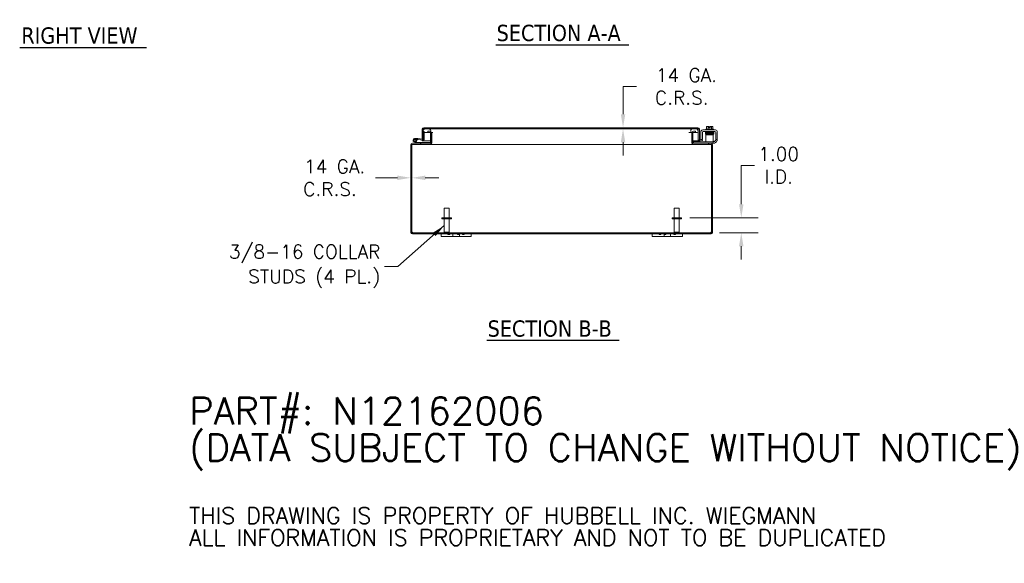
# Model space of a CAD drawing. Header units: inches. Extents: x 4 to 147, y 2 to 94.
# Tile 7 of 9: x 73 to 138, y 2 to 38. Entities that reach past the tile are written whole.
import ezdxf

# ---------------------------------------------------------------- set-up
doc = ezdxf.new("R2010")
doc.units = ezdxf.units.IN
doc.header["$LTSCALE"] = 9
doc.header["$MEASUREMENT"] = 0
for name, color, linetype, lineweight in [('Dimension (ANSI)', 7, 'Continuous', 5), ('Hatch (ANSI)', 7, 'Continuous', 5), ('Symbol (ANSI)', 7, 'Continuous', 5), ('Visible (ANSI)', 7, 'Continuous', 5)]:
    doc.layers.add(name, color=color, linetype=linetype, lineweight=lineweight)
doc.styles.add('Note Text (ANSI)', font='RomanS.shx')
doc.styles.add('ROMANS', font='romans.shx')
doc.styles.add('Text Style168', font='tahoma.ttf')
doc.dimstyles.new('Default (ANSI)', dxfattribs={"dimscale": 9, "dimtxt": 0.1, "dimasz": 0.098425, "dimexe": 0.125, "dimexo": 0.0625, "dimgap": 0.031496, "dimtad": 0, "dimtih": 1, "dimtoh": 1, "dimrnd": 1e-08, "dimzin": 0, "dimdsep": 46, "dimtxsty": 'ROMANS', "dimcen": 0.09, "dimdle": 0.393701, "dimclrd": 256, "dimclre": 256, "dimclrt": 256, "dimadec": 0, "dimazin": 0, "dimtfac": 1, "dimtofl": 0, "dimtmove": 0, "dimatfit": 3, "dimfxl": 1, "dimtolj": 1, "dimtzin": 0, "dimlwd": -1, "dimlwe": -1, "dimarcsym": 0})
doc.dimstyles.new('Default (ANSI)$7', dxfattribs={"dimscale": 9, "dimtxt": 0.1, "dimasz": 0.098425, "dimexe": 0.125, "dimexo": 0.0625, "dimgap": 0.031496, "dimtad": 0, "dimtih": 1, "dimtoh": 1, "dimrnd": 1e-08, "dimzin": 0, "dimdsep": 46, "dimtxsty": 'ROMANS', "dimcen": 0.09, "dimdle": 0.393701, "dimclrd": 256, "dimclre": 256, "dimclrt": 256, "dimadec": 0, "dimazin": 0, "dimtfac": 1, "dimtofl": 0, "dimtmove": 0, "dimatfit": 3, "dimfxl": 1, "dimtolj": 1, "dimtzin": 0, "dimlwd": -1, "dimlwe": -1, "dimarcsym": 0})

# ---------------------------------------------------------------- blocks, each defined once
blk = doc.blocks.new('*D11')
at = {"layer": 'Defpoints', "color": 0, "transparency": 16777216}
for p in [(116.625, 24.445), (118.582, 23.445), (120.587, 23.445)]:
    blk.add_point(p, dxfattribs=at)
at = {"layer": 'Dimension (ANSI)', "transparency": 16777216}
for p, q in [((120.587, 25.331), (120.587, 27.909)), ((120.587, 27.909), (121.472, 27.909)), ((117.187, 24.445), (121.712, 24.445)), ((119.145, 23.445), (121.712, 23.445)), ((120.587, 22.559), (120.587, 21.673))]:
    blk.add_line(p, q, dxfattribs=at)
for points in [[(120.439, 25.331), (120.734, 25.331), (120.587, 24.445)], [(120.439, 22.559), (120.734, 22.559), (120.587, 23.445)]]:
    blk.add_solid(points, dxfattribs=at)
at = {"layer": 'Dimension (ANSI)', "transparency": 16777216, "insert": (123.063, 27.909), "char_height": 0.9, "attachment_point": 5, "style": 'ROMANS'}
blk.add_mtext('\\A1;1.00{\\PI.D.}', dxfattribs=at)
blk = doc.blocks.new('*D26')
at = {"layer": 'Defpoints', "color": 0, "transparency": 16777216}
for p in [(98.687, 27.086), (98.761, 27.086), (98.761, 27.086)]:
    blk.add_point(p, dxfattribs=at)
at = {"layer": 'Dimension (ANSI)', "transparency": 16777216}
for p, q in [((97.801, 27.086), (96.336, 27.086)), ((99.647, 27.086), (100.533, 27.086))]:
    blk.add_line(p, q, dxfattribs=at)
for points in [[(97.801, 27.233), (97.801, 26.938), (98.687, 27.086)], [(99.647, 27.233), (99.647, 26.938), (98.761, 27.086)]]:
    blk.add_solid(points, dxfattribs=at)
at = {"layer": 'Dimension (ANSI)', "transparency": 16777216, "insert": (93.331, 27.086), "char_height": 0.9, "attachment_point": 5, "style": 'ROMANS'}
blk.add_mtext('\\A1; 14 GA.\\PC.R.S.', dxfattribs=at)
blk = doc.blocks.new('*D27')
at = {"layer": 'Defpoints', "color": 0, "transparency": 16777216}
for p in [(111.684, 30.405), (111.684, 30.331), (112.752, 30.331)]:
    blk.add_point(p, dxfattribs=at)
at = {"layer": 'Dimension (ANSI)', "transparency": 16777216}
for p, q in [((113.638, 33.134), (112.752, 33.134)), ((112.752, 33.134), (112.752, 32.176)), ((112.752, 31.291), (112.752, 32.176)), ((112.246, 30.405), (113.877, 30.405)), ((112.246, 30.331), (113.877, 30.331)), ((112.752, 29.445), (112.752, 28.559))]:
    blk.add_line(p, q, dxfattribs=at)
for points in [[(112.605, 31.291), (112.9, 31.291), (112.752, 30.405)], [(112.605, 29.445), (112.9, 29.445), (112.752, 30.331)]]:
    blk.add_solid(points, dxfattribs=at)
at = {"layer": 'Dimension (ANSI)', "transparency": 16777216, "insert": (116.643, 33.134), "char_height": 0.9, "attachment_point": 5, "style": 'ROMANS'}
blk.add_mtext('\\A1; 14 GA.\\PC.R.S.', dxfattribs=at)

msp = doc.modelspace()

# ---------------------------------------------------------------- hatches: boundary and pattern name
at = {"layer": 'Hatch (ANSI)'}
h = msp.add_hatch(dxfattribs=at)
h.set_pattern_fill('ANSI31', color=256, scale=9, style=0)
edge = h.paths.add_edge_path()
edge.add_ellipse((98.793, 23.476), major_axis=(0, -0.0312), ratio=1, start_angle=270, end_angle=360)
edge.add_line((98.793, 23.445), (118.582, 23.445))
edge.add_ellipse((118.582, 23.476), major_axis=(0.0312, 0), ratio=1, start_angle=270, end_angle=360)
edge.add_line((118.613, 23.476), (118.613, 29.266))
edge.add_ellipse((118.582, 29.266), major_axis=(0, 0.0313), ratio=1, start_angle=270, end_angle=360)
edge.add_line((118.582, 29.297), (117.418, 29.297))
edge.add_ellipse((117.418, 29.402), major_axis=(-0.105, 0), ratio=1, start_angle=0, end_angle=90, ccw=False)
edge.add_line((117.312, 29.402), (117.312, 30.067))
edge.add_ellipse((117.418, 30.067), major_axis=(-0.103, 0.023), ratio=1, start_angle=0, end_angle=12.59181, ccw=False)
edge.add_ellipse((117.418, 30.067), major_axis=(0, 0.105), ratio=1, start_angle=0, end_angle=77.40819, ccw=False)
edge.add_line((117.418, 30.172), (117.562, 30.172))
edge.add_line((117.562, 30.172), (117.562, 30.098))
edge.add_line((117.562, 30.098), (117.418, 30.098))
edge.add_ellipse((117.418, 30.067), major_axis=(-0.028, 0.0139), ratio=1, start_angle=296.32471, end_angle=360)
edge.add_ellipse((117.418, 30.067), major_axis=(-0.0313, 0), ratio=1, start_angle=333.67529, end_angle=360)
edge.add_line((117.386, 30.067), (117.386, 29.402))
edge.add_ellipse((117.418, 29.402), major_axis=(0, -0.0313), ratio=1, start_angle=270, end_angle=360)
edge.add_line((117.418, 29.371), (118.582, 29.371))
edge.add_ellipse((118.582, 29.266), major_axis=(0.105, 0), ratio=1, start_angle=0, end_angle=90, ccw=False)
edge.add_line((118.687, 29.266), (118.687, 23.476))
edge.add_ellipse((118.582, 23.476), major_axis=(0, -0.105), ratio=1, start_angle=0, end_angle=90, ccw=False)
edge.add_line((118.582, 23.371), (98.793, 23.371))
edge.add_ellipse((98.793, 23.476), major_axis=(-0.105, 0), ratio=1, start_angle=0, end_angle=90, ccw=False)
edge.add_line((98.687, 23.476), (98.687, 29.266))
edge.add_ellipse((98.793, 29.266), major_axis=(0, 0.105), ratio=1, start_angle=0, end_angle=90, ccw=False)
edge.add_line((98.793, 29.371), (99.085, 29.371))
edge.add_line((99.085, 29.371), (99.957, 29.371))
edge.add_ellipse((99.957, 29.402), major_axis=(0.0312, 0), ratio=1, start_angle=270, end_angle=360)
edge.add_line((99.988, 29.402), (99.988, 30.067))
edge.add_ellipse((99.957, 30.067), major_axis=(0, 0.0312), ratio=1, start_angle=270, end_angle=360)
edge.add_line((99.957, 30.098), (99.948, 30.098))
edge.add_line((99.948, 30.098), (99.812, 30.098))
edge.add_line((99.812, 30.098), (99.812, 30.172))
edge.add_line((99.812, 30.172), (99.957, 30.172))
edge.add_ellipse((99.957, 30.067), major_axis=(0.0447, 0.0953), ratio=1, start_angle=0, end_angle=25.14714, ccw=False)
edge.add_ellipse((99.957, 30.067), major_axis=(0.105, 0), ratio=1, start_angle=0, end_angle=64.85286, ccw=False)
edge.add_line((100.062, 30.067), (100.062, 29.402))
edge.add_ellipse((99.957, 29.402), major_axis=(0, -0.105), ratio=1, start_angle=0, end_angle=90, ccw=False)
edge.add_line((99.957, 29.297), (98.793, 29.297))
edge.add_ellipse((98.793, 29.266), major_axis=(-0.0313, 0), ratio=1, start_angle=270, end_angle=360)
edge.add_line((98.761, 29.266), (98.761, 23.476))
h = msp.add_hatch(dxfattribs=at)
h.set_pattern_fill('ANSI31', color=256, scale=9, angle=-15, style=0)
edge = h.paths.add_edge_path()
edge.add_ellipse((99.51, 29.648), major_axis=(-0.0054, -0.0623), ratio=1, start_angle=0, end_angle=95)
edge.add_line((99.572, 29.648), (99.572, 30.097))
edge.add_line((99.572, 30.097), (99.572, 30.145))
edge.add_line((99.572, 30.145), (99.523, 30.149))
edge.add_line((99.523, 30.149), (99.51, 30.15))
edge.add_line((99.51, 30.15), (99.51, 29.681))
edge.add_ellipse((99.48, 29.681), major_axis=(0.03, 0), ratio=1, start_angle=298.89542, end_angle=360, ccw=False)
edge.add_ellipse((99.48, 29.681), major_axis=(0.0145, -0.0263), ratio=1, start_angle=326.10458, end_angle=360, ccw=False)
edge.add_line((99.477, 29.651), (99.147, 29.68))
edge.add_line((99.147, 29.68), (99.142, 29.618))
edge.add_line((99.142, 29.618), (99.504, 29.586))
h = msp.add_hatch(dxfattribs=at)
h.set_pattern_fill('ANSI31', color=256, scale=9, angle=15, style=0)
edge = h.paths.add_edge_path()
edge.add_ellipse((99.541, 30.299), major_axis=(0, 0.105), ratio=1, start_angle=0, end_angle=90)
edge.add_line((99.436, 30.299), (99.436, 29.655))
edge.add_line((99.436, 29.655), (99.494, 29.655))
edge.add_line((99.494, 29.655), (99.51, 29.655))
edge.add_line((99.51, 29.655), (99.51, 29.681))
edge.add_line((99.51, 29.681), (99.51, 30.15))
edge.add_line((99.51, 30.15), (99.51, 30.299))
edge.add_ellipse((99.541, 30.299), major_axis=(-0.0312, 0), ratio=1, start_angle=270, end_angle=360, ccw=False)
edge.add_line((99.541, 30.331), (99.635, 30.331))
edge.add_line((99.635, 30.331), (99.885, 30.331))
edge.add_line((99.885, 30.331), (117.362, 30.331))
edge.add_line((117.362, 30.331), (117.612, 30.331))
edge.add_line((117.612, 30.331), (117.705, 30.331))
edge.add_ellipse((117.705, 30.299), major_axis=(0, 0.0313), ratio=1, start_angle=270, end_angle=360, ccw=False)
edge.add_line((117.737, 30.299), (117.737, 29.635))
edge.add_ellipse((117.842, 29.635), major_axis=(-0.105, 0), ratio=1, start_angle=0, end_angle=100)
edge.add_line((117.86, 29.531), (118.009, 29.558))
edge.add_line((118.009, 29.558), (117.997, 29.63))
edge.add_line((117.997, 29.63), (117.847, 29.604))
edge.add_ellipse((117.842, 29.635), major_axis=(0.0054, -0.0308), ratio=1, start_angle=260, end_angle=360, ccw=False)
edge.add_line((117.811, 29.635), (117.811, 30.299))
edge.add_ellipse((117.705, 30.299), major_axis=(0.105, 0), ratio=1, start_angle=0, end_angle=90)
edge.add_line((117.705, 30.405), (99.541, 30.405))
h = msp.add_hatch(dxfattribs=at)
h.set_pattern_fill('ANSI31', color=256, scale=9, angle=90, style=0)
edge = h.paths.add_edge_path()
edge.add_line((117.612, 30.331), (117.362, 30.331))
edge.add_ellipse((117.362, 30.206), major_axis=(0, 0.125), ratio=1, start_angle=0, end_angle=158.01859)
edge.add_ellipse((117.362, 30.206), major_axis=(-0.047, -0.116), ratio=1, start_angle=0, end_angle=21.98141)
edge.add_line((117.362, 30.081), (117.39, 30.081))
edge.add_line((117.39, 30.081), (117.612, 30.081))
edge.add_ellipse((117.612, 30.206), major_axis=(0, -0.125), ratio=1, start_angle=0, end_angle=180)
edge = h.paths.add_edge_path()
edge.add_line((99.885, 30.331), (99.635, 30.331))
edge.add_ellipse((99.635, 30.206), major_axis=(0, 0.125), ratio=1, start_angle=0, end_angle=117.00398)
edge.add_ellipse((99.635, 30.206), major_axis=(-0.111, -0.057), ratio=1, start_angle=0, end_angle=32.99602)
edge.add_ellipse((99.635, 30.206), major_axis=(-0.063, -0.108), ratio=1, start_angle=0, end_angle=30)
edge.add_line((99.635, 30.081), (99.885, 30.081))
edge.add_ellipse((99.885, 30.206), major_axis=(0, -0.125), ratio=1, start_angle=0, end_angle=30.58622)
edge.add_ellipse((99.885, 30.206), major_axis=(0.064, -0.108), ratio=1, start_angle=0, end_angle=39.00781)
edge.add_ellipse((99.885, 30.206), major_axis=(0.117, -0.044), ratio=1, start_angle=0, end_angle=110.40597)
h = msp.add_hatch(dxfattribs=at)
h.set_pattern_fill('ANSI31', color=256, scale=9, angle=75, style=0)
edge = h.paths.add_edge_path()
edge.add_ellipse((99.085, 29.386), major_axis=(-0.0066, -0.0135), ratio=1, start_angle=0, end_angle=26.11525)
edge.add_line((99.085, 29.371), (99.957, 29.371))
edge.add_line((99.957, 29.371), (99.957, 29.434))
edge.add_line((99.957, 29.434), (99.099, 29.434))
edge.add_ellipse((99.099, 29.449), major_axis=(0, -0.015), ratio=1, start_angle=333.88475, end_angle=360, ccw=False)
edge.add_line((99.092, 29.435), (99.027, 29.467))
edge.add_ellipse((98.957, 29.571), major_axis=(0.07, -0.104), ratio=1, start_angle=0, end_angle=0.00217)
edge.add_line((99.027, 29.467), (98.93, 29.515))
edge.add_ellipse((98.957, 29.571), major_axis=(-0.0275, -0.0561), ratio=1, start_angle=50.9059, end_angle=360, ccw=False)
edge.add_line((98.983, 29.514), (99.046, 29.483))
edge.add_ellipse((98.957, 29.571), major_axis=(0.0892, -0.0876), ratio=1, start_angle=0, end_angle=288.38187)
edge.add_line((98.902, 29.459), (99.078, 29.373))
h = msp.add_hatch(dxfattribs=at)
h.set_pattern_fill('ANSI31', color=256, scale=9, angle=105, style=0)
edge = h.paths.add_edge_path()
edge.add_ellipse((98.957, 29.571), major_axis=(0.0104, 0.0591), ratio=1, start_angle=0, end_angle=360)

# ---------------------------------------------------------------- linework, layer by layer
at = {"layer": 'Symbol (ANSI)', "lineweight": 30}
for p, q in [((104.319, 35.9), (113.134, 35.9)), ((72.764, 35.727), (81.178, 35.727)), ((103.719, 16.324), (112.489, 16.324))]:
    msp.add_line(p, q, dxfattribs=at)
at = {"layer": 'Visible (ANSI)'}
for p, q in [((99.436, 30.299), (99.436, 29.655)), ((99.51, 29.655), (99.51, 30.299)), ((99.572, 30.145), (99.51, 30.15)), ((99.51, 30.15), (99.51, 29.681)), ((99.521, 30.257), (99.521, 30.299)), ((99.521, 30.149), (99.521, 30.154)), ((117.705, 30.405), (99.541, 30.405)), ((99.541, 30.331), (117.705, 30.331)), ((99.572, 29.648), (99.572, 30.145)), ((99.885, 30.331), (99.635, 30.331)), ((99.635, 30.081), (99.885, 30.081)), ((99.957, 30.172), (99.812, 30.172)), ((99.812, 30.172), (99.812, 30.098)), ((99.812, 30.098), (99.957, 30.098)), ((99.885, 30.081), (99.985, 30.081)), ((99.988, 30.067), (99.988, 29.402)), ((100.061, 30.081), (100.142, 30.081)), ((100.062, 29.402), (100.062, 30.067)), ((100.073, 29.402), (100.073, 30.067)), ((117.104, 30.081), (117.313, 30.081)), ((117.301, 30.067), (117.301, 29.402)), ((117.312, 30.067), (117.312, 29.402)), ((117.612, 30.331), (117.362, 30.331)), ((117.362, 30.081), (117.612, 30.081)), ((117.386, 29.402), (117.386, 30.067)), ((117.562, 30.172), (117.418, 30.172)), ((117.418, 30.098), (117.562, 30.098)), ((117.562, 30.098), (117.562, 30.172)), ((117.726, 30.299), (117.726, 30.257)), ((117.726, 30.154), (117.726, 29.53)), ((117.737, 30.299), (117.737, 29.635)), ((117.811, 29.635), (117.811, 30.299)), ((117.904, 29.66), (117.904, 30.13)), ((118.008, 29.66), (118.008, 30.089)), ((118.029, 30.255), (118.873, 30.255)), ((118.071, 30.151), (118.832, 30.151)), ((118.236, 30.305), (118.756, 30.305)), ((118.236, 30.305), (118.236, 30.255)), ((118.246, 30.151), (118.246, 30.121)), ((118.334, 30.121), (118.246, 30.121)), ((118.28, 30.305), (118.28, 30.472)), ((118.334, 30.495), (118.309, 30.495)), ((118.459, 30.495), (118.334, 30.495)), ((118.371, 30.093), (118.371, 30.093)), ((118.371, 30.064), (118.371, 30.063)), ((118.371, 30.034), (118.371, 30.032)), ((118.388, 30.305), (118.388, 30.472)), ((118.459, 30.495), (118.459, 30.493)), ((118.459, 30.394), (118.459, 30.493)), ((118.534, 30.394), (118.459, 30.394)), ((118.534, 30.493), (118.534, 30.495)), ((118.658, 30.495), (118.534, 30.495)), ((118.534, 30.493), (118.534, 30.394)), ((118.604, 30.305), (118.604, 30.472)), ((118.621, 30.098), (118.621, 30.098)), ((118.621, 30.069), (118.621, 30.068)), ((118.621, 30.039), (118.621, 30.037)), ((118.684, 30.495), (118.658, 30.495)), ((118.713, 30.305), (118.713, 30.472)), ((118.746, 30.151), (118.746, 30.13)), ((118.756, 30.305), (118.756, 30.255)), ((118.894, 30.089), (118.894, 29.66)), ((118.998, 30.13), (118.998, 29.66)), ((99.957, 29.371), (98.793, 29.371)), ((98.902, 29.459), (99.078, 29.373)), ((99.027, 29.467), (98.93, 29.515)), ((98.968, 29.696), (99.147, 29.68)), ((98.983, 29.514), (99.046, 29.483)), ((99.092, 29.435), (99.027, 29.467)), ((99.142, 29.618), (99.07, 29.624)), ((99.085, 29.371), (99.957, 29.371)), ((99.957, 29.434), (99.099, 29.434)), ((99.147, 29.68), (99.142, 29.618)), ((99.142, 29.618), (99.504, 29.586)), ((99.477, 29.651), (99.147, 29.68)), ((99.436, 29.655), (99.51, 29.655)), ((99.436, 29.53), (99.436, 29.592)), ((99.51, 29.53), (99.436, 29.53)), ((99.51, 29.586), (99.51, 29.53)), ((99.521, 29.53), (99.521, 29.587)), ((99.521, 29.53), (99.988, 29.53)), ((99.957, 29.371), (99.957, 29.434)), ((100.062, 29.53), (100.073, 29.53)), ((117.301, 29.53), (117.312, 29.53)), ((117.386, 29.53), (117.726, 29.53)), ((117.418, 29.475), (117.448, 29.475)), ((117.418, 29.475), (117.418, 29.371)), ((118.582, 29.371), (117.418, 29.371)), ((118.701, 29.475), (117.448, 29.475)), ((117.737, 29.53), (117.737, 29.635)), ((117.811, 29.53), (117.737, 29.53)), ((117.811, 29.534), (117.811, 29.53)), ((117.997, 29.63), (117.847, 29.604)), ((117.86, 29.531), (118.009, 29.558)), ((117.904, 29.63), (117.904, 29.66)), ((117.904, 29.63), (118.008, 29.63)), ((118.009, 29.558), (117.997, 29.63)), ((118.008, 29.66), (118.008, 29.63)), ((118.731, 29.934), (118.231, 29.934)), ((118.231, 29.872), (118.231, 29.934)), ((118.231, 29.6), (118.231, 29.872)), ((118.231, 29.6), (118.231, 29.475)), ((118.371, 30.003), (118.371, 30.003)), ((118.371, 29.974), (118.371, 29.934)), ((118.701, 29.371), (118.582, 29.371)), ((118.621, 30.008), (118.621, 30.008)), ((118.621, 29.979), (118.621, 29.934)), ((118.701, 29.475), (118.731, 29.475)), ((118.731, 29.371), (118.701, 29.371)), ((118.731, 29.934), (118.731, 29.872)), ((118.731, 29.6), (118.731, 29.872)), ((118.731, 29.475), (118.731, 29.6)), ((118.731, 29.484), (118.769, 29.484)), ((118.731, 29.371), (118.731, 29.475)), ((118.748, 29.38), (118.731, 29.38)), ((118.894, 29.63), (118.894, 29.66)), ((118.894, 29.63), (118.998, 29.63)), ((118.894, 29.63), (118.894, 29.609)), ((118.998, 29.66), (118.998, 29.63)), ((98.687, 29.266), (98.687, 23.476)), ((98.761, 23.476), (98.761, 29.266)), ((98.772, 29.266), (98.761, 29.266)), ((98.793, 29.297), (99.957, 29.297)), ((99.957, 29.297), (99.968, 29.297)), ((99.968, 29.297), (99.968, 29.298)), ((117.406, 29.297), (99.968, 29.297)), ((117.406, 29.298), (117.406, 29.297)), ((117.406, 29.297), (117.418, 29.297)), ((117.418, 29.297), (118.582, 29.297)), ((118.613, 29.266), (118.602, 29.266)), ((118.613, 29.266), (118.613, 23.476)), ((118.687, 23.476), (118.687, 29.266)), ((100.897, 25.07), (101.227, 25.07)), ((100.897, 24.445), (100.897, 25.07)), ((101.227, 24.445), (101.227, 25.07)), ((116.147, 25.07), (116.477, 25.07)), ((116.147, 24.445), (116.147, 25.07)), ((116.477, 24.445), (116.477, 25.07)), ((101.375, 24.445), (100.75, 24.445)), ((100.75, 24.445), (100.75, 24.36)), ((101.375, 24.36), (100.75, 24.36)), ((100.897, 24.36), (100.897, 23.48)), ((101.227, 24.36), (101.227, 23.48)), ((101.375, 24.445), (101.375, 24.36)), ((116.625, 24.445), (116, 24.445)), ((116, 24.445), (116, 24.36)), ((116.625, 24.36), (116, 24.36)), ((116.147, 24.36), (116.147, 23.48)), ((116.477, 24.36), (116.477, 23.48)), ((116.625, 24.445), (116.625, 24.36)), ((118.582, 23.445), (98.793, 23.445)), ((98.793, 23.371), (118.582, 23.371)), ((100.687, 23.371), (100.687, 23.191)), ((100.937, 23.191), (100.687, 23.191)), ((100.897, 23.48), (101.227, 23.48)), ((100.932, 23.445), (100.897, 23.48)), ((100.937, 23.191), (101.343, 23.191)), ((101.143, 23.371), (101.143, 23.334)), ((101.263, 23.334), (101.143, 23.334)), ((101.192, 23.445), (101.227, 23.48)), ((101.263, 23.371), (101.263, 23.334)), ((101.468, 23.191), (101.343, 23.191)), ((101.468, 23.191), (101.468, 23.371)), ((101.906, 23.191), (101.468, 23.191)), ((101.786, 23.371), (101.786, 23.334)), ((101.906, 23.334), (101.786, 23.334)), ((101.906, 23.371), (101.906, 23.191)), ((101.906, 23.371), (101.906, 23.334)), ((102.031, 23.191), (101.906, 23.191)), ((102.031, 23.191), (102.437, 23.191)), ((102.112, 23.371), (102.112, 23.334)), ((102.232, 23.334), (102.112, 23.334)), ((102.232, 23.371), (102.232, 23.334)), ((102.687, 23.191), (102.437, 23.191)), ((102.687, 23.191), (102.687, 23.371)), ((114.687, 23.371), (114.687, 23.191)), ((114.937, 23.191), (114.687, 23.191)), ((114.937, 23.191), (115.343, 23.191)), ((115.143, 23.371), (115.143, 23.334)), ((115.263, 23.334), (115.143, 23.334)), ((115.263, 23.371), (115.263, 23.334)), ((115.468, 23.191), (115.343, 23.191)), ((115.468, 23.191), (115.468, 23.371)), ((115.906, 23.191), (115.468, 23.191)), ((115.469, 23.371), (115.469, 23.334)), ((115.589, 23.334), (115.469, 23.334)), ((115.589, 23.371), (115.589, 23.334)), ((115.906, 23.371), (115.906, 23.191)), ((116.031, 23.191), (115.906, 23.191)), ((116.031, 23.191), (116.437, 23.191)), ((116.112, 23.371), (116.112, 23.334)), ((116.232, 23.334), (116.112, 23.334)), ((116.147, 23.48), (116.477, 23.48)), ((116.182, 23.445), (116.147, 23.48)), ((116.232, 23.371), (116.232, 23.334)), ((116.687, 23.191), (116.437, 23.191)), ((116.442, 23.445), (116.477, 23.48)), ((116.687, 23.191), (116.687, 23.371))]:
    msp.add_line(p, q, dxfattribs=at)
msp.add_circle((98.957, 29.571), 0.06, dxfattribs=at)
for centre, radius, start, end in [((99.541, 30.299), 0.105, 90, 180), ((99.635, 30.206), 0.125, 90, 270), ((99.541, 30.299), 0.0312, 90, 180), ((99.885, 30.206), 0.125, 270, 90), ((99.957, 30.067), 0.105, 0, 90), ((99.957, 30.067), 0.0312, 0, 90), ((99.968, 30.067), 0.105, 0, 7.56599), ((117.362, 30.206), 0.125, 90, 270), ((117.406, 30.067), 0.105, 172.43401, 180), ((117.418, 30.067), 0.105, 90, 180), ((117.418, 30.067), 0.0313, 90, 180), ((117.612, 30.206), 0.125, 270, 90), ((117.705, 30.299), 0.105, 0, 90), ((117.705, 30.299), 0.0313, 0, 90), ((118.029, 30.13), 0.125, 90, 180), ((118.071, 30.089), 0.0625, 90, 180), ((118.496, 30.23), 0.325, 125.26439, 131.81031), ((118.496, 30.23), 0.265, 98.1301, 114.09484), ((118.496, 30.23), 0.265, 65.90516, 81.8699), ((118.496, 30.23), 0.325, 48.18969, 54.73561), ((118.832, 30.089), 0.0625, 0, 90), ((118.873, 30.13), 0.125, 0, 90), ((98.793, 29.266), 0.105, 90, 180), ((98.957, 29.571), 0.125, 315.50288, 243.88475), ((98.957, 29.571), 0.0625, 294.78758, 243.88168), ((98.957, 29.571), 0.0625, 243.88168, 294.78758), ((98.957, 29.571), 0.125, 303.88168, 315.50288), ((98.957, 29.571), 0.125, 303.87951, 303.88168), ((99.085, 29.386), 0.015, 243.88475, 270), ((99.099, 29.449), 0.015, 243.88475, 270), ((99.48, 29.681), 0.03, 265, 0), ((99.51, 29.648), 0.0625, 265, 0), ((99.957, 29.402), 0.105, 270, 0), ((99.957, 29.402), 0.0312, 270, 0), ((99.968, 29.402), 0.105, 270, 0), ((117.406, 29.402), 0.105, 180, 270), ((117.418, 29.402), 0.105, 180, 270), ((117.418, 29.402), 0.0313, 180, 270), ((117.842, 29.635), 0.105, 180, 280), ((117.842, 29.635), 0.0312, 180, 280), ((118.582, 29.266), 0.105, 0, 90), ((118.748, 29.63), 0.25, 270, 336.42182), ((118.769, 29.609), 0.125, 270, 320.80217), ((98.793, 29.266), 0.0313, 90, 180), ((98.804, 29.266), 0.0312, 90, 180), ((118.571, 29.266), 0.0312, 0, 90), ((118.582, 29.266), 0.0313, 0, 90), ((98.749, 23.433), 0.07, 38.0474, 80.21889), ((118.625, 23.433), 0.07, 99.78111, 141.9526), ((98.793, 23.476), 0.105, 180, 270), ((98.793, 23.476), 0.0312, 180, 270), ((118.582, 23.476), 0.105, 270, 0), ((118.582, 23.476), 0.0312, 270, 0)]:
    msp.add_arc(centre, radius, start, end, dxfattribs=at)
for centre, major_axis, ratio, start_param, end_param in [((118.334, 30.23), (0, 0.265), 0.5, 0, 0.420534), ((118.285, 30.077), (-0.0005, 0.0145), 0.806882, 6.282122, 6.282477), ((118.334, 30.23), (0, 0.265), 0.5, 5.862651, 6.283185), ((118.658, 30.23), (0, 0.265), 0.5, 0, 0.420534), ((118.658, 30.23), (0, 0.265), 0.5, 5.862651, 6.283185), ((118.285, 30.016), (0.0005, -0.0145), 0.806882, 6.28212, 6.282475), ((118.651, 30.023), (0.0003, -0.0145), 0.590418, 6.282806, 6.282995), ((118.707, 29.972), (-0.0005, -0.0145), 0.806882, 4.120177, 8.545277)]:
    msp.add_ellipse(centre, major_axis=major_axis, ratio=ratio, start_param=start_param, end_param=end_param, dxfattribs=at)
for points, knots in [([(99.541, 30.331), (99.535, 30.331), (99.529, 30.319), (99.522, 30.304), (99.522, 30.302), (99.521, 30.301), (99.521, 30.299)], [0, 0, 0, 0, 0.91101, 0.91101, 0.91101, 1, 1, 1, 1]), ([(100.062, 30.081), (100.063, 30.081), (100.063, 30.08), (100.063, 30.08), (100.07, 30.076), (100.073, 30.071), (100.073, 30.067)], [-0.4594529, -0.4594529, -0.4594529, -0.4594529, -0.4420059, -0.4420059, -0.4420059, 0, 0, 0, 0]), ([(117.312, 30.081), (117.312, 30.081), (117.312, 30.08), (117.311, 30.08), (117.305, 30.076), (117.301, 30.071), (117.301, 30.067)], [-0.4594529, -0.4594529, -0.4594529, -0.4594529, -0.4420059, -0.4420059, -0.4420059, 0, 0, 0, 0]), ([(117.705, 30.331), (117.712, 30.331), (117.718, 30.318), (117.724, 30.302), (117.725, 30.301), (117.725, 30.3), (117.726, 30.299)], [0, 0, 0, 0, 1.483475, 1.483475, 1.483475, 1.570796, 1.570796, 1.570796, 1.570796]), ([(118.232, 30.088), (118.232, 30.088), (118.232, 30.088), (118.231, 30.089), (118.23, 30.089), (118.228, 30.09), (118.227, 30.09), (118.226, 30.091), (118.225, 30.091), (118.223, 30.093), (118.222, 30.094), (118.221, 30.097), (118.22, 30.098), (118.22, 30.101), (118.219, 30.103), (118.22, 30.106), (118.22, 30.107), (118.221, 30.11), (118.222, 30.112), (118.224, 30.114), (118.225, 30.115), (118.227, 30.116), (118.228, 30.116), (118.229, 30.117), (118.23, 30.117), (118.231, 30.117), (118.232, 30.117), (118.234, 30.118), (118.235, 30.118), (118.241, 30.119), (118.248, 30.119), (118.271, 30.12), (118.29, 30.12), (118.333, 30.121), (118.356, 30.122), (118.407, 30.123), (118.434, 30.123), (118.489, 30.124), (118.518, 30.125), (118.573, 30.126), (118.599, 30.126), (118.648, 30.127), (118.67, 30.128), (118.708, 30.129), (118.723, 30.129), (118.74, 30.13), (118.745, 30.13), (118.751, 30.131), (118.754, 30.131), (118.754, 30.131), (118.754, 30.131), (118.754, 30.131)], [1.60901, 1.60901, 1.60901, 1.60901, 1.614567, 1.614567, 1.640835, 1.640835, 1.647957, 1.647957, 1.660739, 1.660739, 1.671402, 1.671402, 1.683354, 1.683354, 1.69613, 1.69613, 1.709025, 1.709025, 1.721871, 1.721871, 1.734096, 1.734096, 1.744858, 1.744858, 1.756969, 1.756969, 1.777862, 1.777862, 1.835751, 1.835751, 2.01048, 2.01048, 2.249906, 2.249906, 2.46355, 2.46355, 2.67625, 2.67625, 2.888557, 2.888557, 3.100648, 3.100648, 3.312507, 3.312507, 3.523906, 3.523906, 3.627575, 3.627575, 3.72842, 3.72842, 3.738357, 3.738357, 3.738357, 3.738357]), ([(118.236, 30.058), (118.236, 30.058), (118.235, 30.059), (118.234, 30.059), (118.233, 30.059), (118.231, 30.059), (118.231, 30.059), (118.229, 30.06), (118.228, 30.06), (118.227, 30.061), (118.226, 30.061), (118.225, 30.062), (118.224, 30.063), (118.222, 30.065), (118.221, 30.066), (118.22, 30.069), (118.22, 30.07), (118.219, 30.074), (118.22, 30.075), (118.22, 30.078), (118.221, 30.08), (118.222, 30.083), (118.223, 30.084), (118.225, 30.085), (118.226, 30.086), (118.228, 30.087), (118.229, 30.087), (118.23, 30.088), (118.23, 30.088), (118.232, 30.088), (118.233, 30.088), (118.236, 30.089), (118.238, 30.089), (118.25, 30.09), (118.264, 30.091), (118.284, 30.091)], [0.5111298, 0.5111298, 0.5111298, 0.5111298, 0.5309226, 0.5309226, 0.5662658, 0.5662658, 0.5928333, 0.5928333, 0.6041978, 0.6041978, 0.6121032, 0.6121032, 0.6235521, 0.6235521, 0.6346362, 0.6346362, 0.6470893, 0.6470893, 0.6600166, 0.6600166, 0.6729775, 0.6729775, 0.6857803, 0.6857803, 0.6974995, 0.6974995, 0.7084164, 0.7084164, 0.7231374, 0.7231374, 0.7532307, 0.7532307, 0.8434161, 0.8434161, 1.0984951, 1.0984951, 1.0984951, 1.0984951]), ([(118.754, 30.072), (118.754, 30.072), (118.754, 30.072), (118.752, 30.072), (118.75, 30.072), (118.745, 30.071), (118.741, 30.071), (118.73, 30.071), (118.724, 30.071), (118.71, 30.07), (118.701, 30.07), (118.683, 30.069), (118.673, 30.069), (118.652, 30.068), (118.64, 30.068), (118.616, 30.068), (118.604, 30.067), (118.578, 30.067), (118.564, 30.067), (118.537, 30.066), (118.523, 30.066), (118.495, 30.065), (118.481, 30.065), (118.453, 30.065), (118.439, 30.064), (118.412, 30.064), (118.399, 30.063), (118.374, 30.063), (118.362, 30.063), (118.338, 30.062), (118.327, 30.062), (118.307, 30.061), (118.297, 30.061), (118.28, 30.061), (118.272, 30.06), (118.259, 30.06), (118.253, 30.06), (118.243, 30.059), (118.239, 30.059), (118.235, 30.058), (118.234, 30.058), (118.232, 30.058), (118.231, 30.058), (118.23, 30.057), (118.229, 30.057), (118.227, 30.056), (118.226, 30.056), (118.225, 30.055), (118.224, 30.054), (118.222, 30.051), (118.221, 30.05), (118.22, 30.046), (118.219, 30.044), (118.22, 30.041), (118.22, 30.039), (118.221, 30.037), (118.222, 30.035), (118.223, 30.033), (118.224, 30.032), (118.226, 30.031), (118.227, 30.031), (118.228, 30.03), (118.229, 30.03), (118.23, 30.029), (118.231, 30.029), (118.233, 30.028), (118.234, 30.028), (118.235, 30.028)], [0.731032, 0.731032, 0.731032, 0.731032, 0.789965, 0.789965, 0.896185, 0.896185, 1.040273, 1.040273, 1.195618, 1.195618, 1.353838, 1.353838, 1.513012, 1.513012, 1.672583, 1.672583, 1.832352, 1.832352, 1.992232, 1.992232, 2.152186, 2.152186, 2.312197, 2.312197, 2.472262, 2.472262, 2.632388, 2.632388, 2.792599, 2.792599, 2.952948, 2.952948, 3.113552, 3.113552, 3.274717, 3.274717, 3.437426, 3.437426, 3.606538, 3.606538, 3.675559, 3.675559, 3.712228, 3.712228, 3.738143, 3.738143, 3.746097, 3.746097, 3.758127, 3.758127, 3.767102, 3.767102, 3.773994, 3.773994, 3.780298, 3.780298, 3.787346, 3.787346, 3.796057, 3.796057, 3.806759, 3.806759, 3.821646, 3.821646, 3.850248, 3.850248, 3.92522, 3.92522, 3.92522, 3.92522]), ([(118.232, 29.998), (118.232, 29.998), (118.232, 29.998), (118.231, 29.999), (118.23, 29.999), (118.227, 30), (118.226, 30.001), (118.224, 30.002), (118.223, 30.003), (118.222, 30.005), (118.221, 30.007), (118.22, 30.009), (118.22, 30.011), (118.219, 30.014), (118.22, 30.016), (118.221, 30.019), (118.221, 30.02), (118.223, 30.023), (118.224, 30.024), (118.226, 30.025), (118.227, 30.026), (118.228, 30.026), (118.229, 30.027), (118.23, 30.027), (118.231, 30.027), (118.233, 30.028), (118.233, 30.028), (118.237, 30.028), (118.24, 30.028), (118.254, 30.029), (118.267, 30.03), (118.284, 30.03)], [0.571074, 0.571074, 0.571074, 0.571074, 0.5744071, 0.5744071, 0.6020613, 0.6020613, 0.6150922, 0.6150922, 0.6262812, 0.6262812, 0.6376469, 0.6376469, 0.6502726, 0.6502726, 0.6631897, 0.6631897, 0.6761072, 0.6761072, 0.6887368, 0.6887368, 0.7000211, 0.7000211, 0.7111552, 0.7111552, 0.7277233, 0.7277233, 0.7652832, 0.7652832, 0.8780205, 0.8780205, 1.0990807, 1.0990807, 1.0990807, 1.0990807]), ([(118.746, 30.133), (118.746, 30.133), (118.747, 30.133), (118.751, 30.133), (118.754, 30.133), (118.758, 30.132), (118.759, 30.132), (118.76, 30.132), (118.761, 30.132), (118.762, 30.131), (118.763, 30.131), (118.765, 30.13), (118.766, 30.13), (118.767, 30.129), (118.768, 30.128), (118.77, 30.126), (118.771, 30.125), (118.772, 30.122), (118.772, 30.12), (118.773, 30.117), (118.773, 30.116), (118.772, 30.112), (118.771, 30.111), (118.77, 30.108), (118.769, 30.107), (118.767, 30.105), (118.766, 30.105), (118.764, 30.104), (118.763, 30.104), (118.762, 30.103), (118.762, 30.103), (118.76, 30.103), (118.759, 30.103), (118.757, 30.102), (118.754, 30.102), (118.742, 30.101), (118.726, 30.1), (118.687, 30.099), (118.666, 30.099), (118.618, 30.098), (118.592, 30.097), (118.539, 30.096), (118.51, 30.096), (118.455, 30.095), (118.427, 30.094), (118.375, 30.093), (118.35, 30.093), (118.308, 30.092), (118.289, 30.091), (118.26, 30.09), (118.249, 30.09), (118.24, 30.089), (118.238, 30.089), (118.238, 30.089)], [0.21079, 0.21079, 0.21079, 0.21079, 0.217774, 0.217774, 0.323067, 0.323067, 0.356953, 0.356953, 0.382391, 0.382391, 0.399896, 0.399896, 0.409194, 0.409194, 0.420375, 0.420375, 0.431405, 0.431405, 0.443831, 0.443831, 0.456695, 0.456695, 0.469587, 0.469587, 0.482314, 0.482314, 0.493912, 0.493912, 0.504749, 0.504749, 0.519208, 0.519208, 0.548848, 0.548848, 0.63767, 0.63767, 0.909163, 0.909163, 1.127498, 1.127498, 1.340433, 1.340433, 1.552869, 1.552869, 1.765045, 1.765045, 1.977015, 1.977015, 2.188665, 2.188665, 2.399421, 2.399421, 2.492595, 2.492595, 2.492595, 2.492595]), ([(118.758, 30.073), (118.759, 30.073), (118.76, 30.073), (118.762, 30.072), (118.763, 30.072), (118.765, 30.071), (118.766, 30.071), (118.767, 30.07), (118.768, 30.069), (118.77, 30.067), (118.771, 30.065), (118.772, 30.062), (118.773, 30.06), (118.772, 30.056), (118.772, 30.055), (118.771, 30.052), (118.77, 30.051), (118.769, 30.049), (118.768, 30.048), (118.766, 30.046), (118.766, 30.046), (118.764, 30.045), (118.763, 30.045), (118.762, 30.044), (118.761, 30.044), (118.758, 30.044), (118.757, 30.043), (118.753, 30.043), (118.75, 30.043), (118.742, 30.042), (118.737, 30.042), (118.723, 30.041), (118.716, 30.041), (118.699, 30.041), (118.689, 30.04), (118.669, 30.04), (118.658, 30.04), (118.635, 30.039), (118.623, 30.039), (118.598, 30.038), (118.585, 30.038), (118.558, 30.038), (118.544, 30.037), (118.517, 30.037), (118.503, 30.036), (118.475, 30.036), (118.461, 30.036), (118.433, 30.035), (118.42, 30.035), (118.394, 30.034), (118.381, 30.034), (118.356, 30.034), (118.345, 30.033), (118.323, 30.033), (118.313, 30.033), (118.294, 30.032), (118.285, 30.032), (118.27, 30.031), (118.264, 30.031), (118.252, 30.03), (118.248, 30.03), (118.241, 30.03), (118.239, 30.03), (118.238, 30.029), (118.238, 30.029), (118.238, 30.029)], [0.511305, 0.511305, 0.511305, 0.511305, 0.570098, 0.570098, 0.596667, 0.596667, 0.604583, 0.604583, 0.616586, 0.616586, 0.625548, 0.625548, 0.632434, 0.632434, 0.638739, 0.638739, 0.645793, 0.645793, 0.654513, 0.654513, 0.665228, 0.665228, 0.68015, 0.68015, 0.708882, 0.708882, 0.817535, 0.817535, 0.933162, 0.933162, 1.105997, 1.105997, 1.269147, 1.269147, 1.430439, 1.430439, 1.591095, 1.591095, 1.751468, 1.751468, 1.911693, 1.911693, 2.071829, 2.071829, 2.231901, 2.231901, 2.391919, 2.391919, 2.551881, 2.551881, 2.711773, 2.711773, 2.871559, 2.871559, 3.031163, 3.031163, 3.190406, 3.190406, 3.348797, 3.348797, 3.504637, 3.504637, 3.649382, 3.649382, 3.673968, 3.673968, 3.673968, 3.673968]), ([(118.285, 30.062), (118.268, 30.062), (118.255, 30.061), (118.243, 30.06), (118.24, 30.06), (118.238, 30.06), (118.238, 30.06), (118.238, 30.06)], [0.0000179, 0.0000179, 0.0000179, 0.0000179, 0.2139504, 0.2139504, 0.3162048, 0.3162048, 0.3526958, 0.3526958, 0.3526958, 0.3526958]), ([(118.284, 30.091), (118.301, 30.092), (118.322, 30.092), (118.368, 30.093), (118.394, 30.094), (118.448, 30.095), (118.476, 30.095), (118.532, 30.096), (118.56, 30.097), (118.605, 30.098), (118.624, 30.098), (118.642, 30.098)], [0, 0, 0, 0, 0.217867, 0.217867, 0.430927, 0.430927, 0.643392, 0.643392, 0.855587, 0.855587, 1.014264, 1.014264, 1.014264, 1.014264]), ([(118.284, 30.03), (118.301, 30.031), (118.322, 30.031), (118.368, 30.032), (118.394, 30.033), (118.448, 30.034), (118.476, 30.034), (118.532, 30.035), (118.56, 30.036), (118.609, 30.037), (118.631, 30.037), (118.65, 30.038)], [0, 0, 0, 0, 0.217898, 0.217898, 0.430976, 0.430976, 0.643448, 0.643448, 0.855645, 0.855645, 1.041391, 1.041391, 1.041391, 1.041391]), ([(118.651, 30.069), (118.628, 30.069), (118.602, 30.068), (118.548, 30.067), (118.52, 30.067), (118.464, 30.066), (118.436, 30.065), (118.384, 30.064), (118.359, 30.064), (118.317, 30.063), (118.3, 30.063), (118.285, 30.062)], [0, 0, 0, 0, 0.216519, 0.216519, 0.428884, 0.428884, 0.641093, 0.641093, 0.85309, 0.85309, 1.040967, 1.040967, 1.040967, 1.040967]), ([(118.65, 30.038), (118.673, 30.038), (118.693, 30.039), (118.726, 30.04), (118.738, 30.04), (118.749, 30.041), (118.752, 30.041), (118.754, 30.042), (118.754, 30.042), (118.754, 30.042)], [0.0000051, 0.0000051, 0.0000051, 0.0000051, 0.2152375, 0.2152375, 0.4260887, 0.4260887, 0.5181483, 0.5181483, 0.555887, 0.555887, 0.555887, 0.555887]), ([(118.76, 30.103), (118.761, 30.103), (118.761, 30.103), (118.762, 30.102), (118.763, 30.102), (118.765, 30.101), (118.766, 30.101), (118.767, 30.099), (118.768, 30.099), (118.77, 30.097), (118.771, 30.096), (118.772, 30.093), (118.772, 30.091), (118.773, 30.088), (118.773, 30.087), (118.772, 30.083), (118.771, 30.082), (118.77, 30.079), (118.769, 30.078), (118.767, 30.076), (118.766, 30.076), (118.764, 30.075), (118.763, 30.075), (118.762, 30.074), (118.762, 30.074), (118.76, 30.074), (118.759, 30.074), (118.757, 30.073), (118.754, 30.073), (118.742, 30.072), (118.726, 30.071), (118.689, 30.07), (118.671, 30.07), (118.651, 30.069)], [0.3692239, 0.3692239, 0.3692239, 0.3692239, 0.3823877, 0.3823877, 0.3998988, 0.3998988, 0.4091959, 0.4091959, 0.4203754, 0.4203754, 0.4314048, 0.4314048, 0.4438305, 0.4438305, 0.4566942, 0.4566942, 0.4695857, 0.4695857, 0.4823119, 0.4823119, 0.4939105, 0.4939105, 0.5047473, 0.5047473, 0.5192025, 0.5192025, 0.5488312, 0.5488312, 0.6376205, 0.6376205, 0.9090088, 0.9090088, 1.0989321, 1.0989321, 1.0989321, 1.0989321]), ([(118.755, 30.043), (118.756, 30.043), (118.757, 30.043), (118.758, 30.043), (118.759, 30.043), (118.761, 30.042), (118.761, 30.042), (118.763, 30.042), (118.764, 30.041), (118.765, 30.041), (118.766, 30.04), (118.767, 30.039), (118.768, 30.038), (118.77, 30.036), (118.771, 30.035), (118.772, 30.032), (118.772, 30.031), (118.773, 30.028), (118.773, 30.026), (118.772, 30.023), (118.771, 30.021), (118.77, 30.019), (118.768, 30.018), (118.767, 30.016), (118.766, 30.015), (118.764, 30.015), (118.763, 30.014), (118.762, 30.014), (118.762, 30.014), (118.76, 30.013), (118.759, 30.013), (118.756, 30.013), (118.754, 30.012), (118.745, 30.012), (118.738, 30.011), (118.716, 30.011), (118.698, 30.01), (118.668, 30.009), (118.66, 30.009), (118.651, 30.009)], [0.2965376, 0.2965376, 0.2965376, 0.2965376, 0.32577, 0.32577, 0.3604529, 0.3604529, 0.3865087, 0.3865087, 0.3995739, 0.3995739, 0.4081169, 0.4081169, 0.4197322, 0.4197322, 0.4308925, 0.4308925, 0.4434045, 0.4434045, 0.4563703, 0.4563703, 0.4693655, 0.4693655, 0.4821866, 0.4821866, 0.4938943, 0.4938943, 0.5049515, 0.5049515, 0.5201806, 0.5201806, 0.5519922, 0.5519922, 0.6473553, 0.6473553, 0.7910523, 0.7910523, 1.0172225, 1.0172225, 1.0991933, 1.0991933, 1.0991933, 1.0991933]), ([(118.371, 29.964), (118.358, 29.965), (118.346, 29.965), (118.313, 29.966), (118.293, 29.966), (118.262, 29.967), (118.25, 29.968), (118.238, 29.968), (118.236, 29.969), (118.232, 29.969), (118.231, 29.969), (118.229, 29.97), (118.228, 29.971), (118.227, 29.971), (118.226, 29.972), (118.225, 29.973), (118.224, 29.974), (118.222, 29.976), (118.221, 29.977), (118.22, 29.979), (118.22, 29.981), (118.219, 29.984), (118.22, 29.986), (118.22, 29.989), (118.221, 29.99), (118.223, 29.993), (118.224, 29.994), (118.226, 29.996), (118.226, 29.996), (118.228, 29.997), (118.229, 29.997), (118.23, 29.998), (118.23, 29.998), (118.232, 29.998), (118.233, 29.999), (118.236, 29.999), (118.238, 29.999), (118.25, 30), (118.266, 30.001), (118.305, 30.002), (118.327, 30.002), (118.374, 30.003), (118.4, 30.004), (118.454, 30.005), (118.482, 30.005), (118.538, 30.006), (118.566, 30.007), (118.618, 30.008), (118.642, 30.008), (118.685, 30.009), (118.704, 30.01), (118.733, 30.011), (118.744, 30.011), (118.752, 30.012), (118.753, 30.012), (118.754, 30.012), (118.754, 30.012), (118.754, 30.012)], [0.950893, 0.950893, 0.950893, 0.950893, 1.060873, 1.060873, 1.273403, 1.273403, 1.48673, 1.48673, 1.595553, 1.595553, 1.635769, 1.635769, 1.647128, 1.647128, 1.654208, 1.654208, 1.665194, 1.665194, 1.676262, 1.676262, 1.688697, 1.688697, 1.701562, 1.701562, 1.714454, 1.714454, 1.727175, 1.727175, 1.738752, 1.738752, 1.749488, 1.749488, 1.764005, 1.764005, 1.793751, 1.793751, 1.882892, 1.882892, 2.155402, 2.155402, 2.373607, 2.373607, 2.586538, 2.586538, 2.798971, 2.798971, 3.011147, 3.011147, 3.223115, 3.223115, 3.434762, 3.434762, 3.645507, 3.645507, 3.719813, 3.719813, 3.737419, 3.737419, 3.737419, 3.737419]), ([(118.759, 30.013), (118.759, 30.013), (118.76, 30.013), (118.76, 30.013), (118.761, 30.013), (118.763, 30.012), (118.763, 30.012), (118.765, 30.011), (118.766, 30.011), (118.767, 30.01), (118.768, 30.009), (118.77, 30.007), (118.771, 30.006), (118.772, 30.003), (118.772, 30.002), (118.773, 29.999), (118.773, 29.997), (118.772, 29.994), (118.771, 29.992), (118.77, 29.99), (118.769, 29.988), (118.767, 29.987), (118.766, 29.986), (118.764, 29.985), (118.764, 29.985), (118.762, 29.984), (118.762, 29.984), (118.76, 29.984), (118.76, 29.984), (118.757, 29.983), (118.755, 29.983), (118.744, 29.982), (118.73, 29.982), (118.693, 29.98), (118.672, 29.98), (118.626, 29.979), (118.601, 29.978), (118.547, 29.977), (118.519, 29.977), (118.463, 29.976), (118.435, 29.976), (118.383, 29.975), (118.358, 29.974), (118.314, 29.973), (118.294, 29.973), (118.264, 29.972), (118.252, 29.971), (118.242, 29.97), (118.24, 29.97), (118.238, 29.97), (118.238, 29.97), (118.238, 29.97)], [0.353805, 0.353805, 0.353805, 0.353805, 0.359814, 0.359814, 0.385547, 0.385547, 0.399745, 0.399745, 0.4084, 0.4084, 0.419687, 0.419687, 0.430628, 0.430628, 0.44299, 0.44299, 0.455845, 0.455845, 0.468739, 0.468739, 0.481494, 0.481494, 0.493205, 0.493205, 0.504047, 0.504047, 0.518043, 0.518043, 0.546, 0.546, 0.629752, 0.629752, 0.885136, 0.885136, 1.105629, 1.105629, 1.318636, 1.318636, 1.531109, 1.531109, 1.743308, 1.743308, 1.9553, 1.9553, 2.166996, 2.166996, 2.37791, 2.37791, 2.462858, 2.462858, 2.493043, 2.493043, 2.493043, 2.493043]), ([(118.651, 30.009), (118.628, 30.008), (118.602, 30.008), (118.548, 30.007), (118.52, 30.006), (118.464, 30.005), (118.436, 30.005), (118.384, 30.004), (118.359, 30.003), (118.317, 30.002), (118.3, 30.002), (118.285, 30.001)], [0, 0, 0, 0, 0.21653, 0.21653, 0.428903, 0.428903, 0.641116, 0.641116, 0.853112, 0.853112, 1.040969, 1.040969, 1.040969, 1.040969]), ([(118.707, 29.958), (118.69, 29.958), (118.67, 29.959), (118.639, 29.959), (118.63, 29.96), (118.621, 29.96)], [0, 0, 0, 0, 0.2139421, 0.2139421, 0.2916399, 0.2916399, 0.2916399, 0.2916399]), ([(118.866, 29.53), (118.871, 29.537), (118.876, 29.544), (118.884, 29.56), (118.887, 29.568), (118.892, 29.585), (118.893, 29.595), (118.894, 29.605), (118.894, 29.607), (118.894, 29.609)], [0.9457905, 0.9457905, 0.9457905, 0.9457905, 1.0071992, 1.0071992, 1.0739282, 1.0739282, 1.1549241, 1.1549241, 1.1810883, 1.1810883, 1.1810883, 1.1810883]), ([(118.998, 29.63), (118.998, 29.63), (118.998, 29.628), (118.998, 29.62), (118.998, 29.614), (118.996, 29.599), (118.995, 29.59), (118.991, 29.569), (118.987, 29.558), (118.982, 29.542), (118.98, 29.536), (118.977, 29.53)], [0, 0, 0, 0, 0.0855487, 0.0855487, 0.1710975, 0.1710975, 0.2580823, 0.2580823, 0.3450671, 0.3450671, 0.3884878, 0.3884878, 0.3884878, 0.3884878]), ([(98.805, 23.476), (98.816, 23.468), (98.822, 23.456), (98.818, 23.45), (98.816, 23.447), (98.812, 23.445), (98.805, 23.445)], [-0.664052, -0.664052, -0.664052, -0.664052, 0.169869, 0.169869, 0.169869, 0.664052, 0.664052, 0.664052, 0.664052]), ([(98.814, 23.446), (98.812, 23.454), (98.81, 23.461), (98.808, 23.468), (98.807, 23.471), (98.806, 23.474), (98.805, 23.476)], [0.4004446, 0.4004446, 0.4004446, 0.4004446, 0.5865749, 0.5865749, 0.5865749, 0.6640524, 0.6640524, 0.6640524, 0.6640524]), ([(118.57, 23.445), (118.558, 23.445), (118.553, 23.45), (118.556, 23.459), (118.558, 23.465), (118.563, 23.471), (118.57, 23.476)], [2.47754, 2.47754, 2.47754, 2.47754, 3.311462, 3.311462, 3.311462, 3.805645, 3.805645, 3.805645, 3.805645])]:
    msp.add_open_spline(points, degree=3, knots=knots, dxfattribs=at)
for points in [[(99.521, 30.299), (99.522, 30.308), (99.523, 30.317), (99.524, 30.326)], [(117.726, 30.299), (117.724, 30.308), (117.723, 30.317), (117.722, 30.326)], [(100.073, 29.402), (100.073, 29.397), (100.069, 29.392), (100.061, 29.388)], [(117.301, 29.402), (117.301, 29.397), (117.306, 29.392), (117.314, 29.388)], [(98.773, 29.29), (98.773, 29.282), (98.772, 29.274), (98.772, 29.266)], [(118.602, 29.266), (118.602, 29.274), (118.602, 29.282), (118.601, 29.29)], [(118.57, 23.476), (118.566, 23.467), (118.563, 23.457), (118.561, 23.446)]]:
    msp.add_open_spline(points, degree=3, dxfattribs=at)

# ---------------------------------------------------------------- texts
at = {"layer": 'Symbol (ANSI)', "char_height": 1.08, "attachment_point": 7, "style": 'Text Style168'}
for s, insert in [('RIGHT VIEW', (72.872, 35.949)), ('SECTION A-A', (104.374, 36.121))]:
    msp.add_mtext(s, dxfattribs=dict(at, insert=insert))
at = {"layer": 'Symbol (ANSI)', "char_height": 0.9}
for s, insert, width, attachment_point, line_spacing_factor, style in [('{\\fRomanS|b0|i0;\\H0.9000;3/8-16 COLLAR\\P\\fromans|b0|i0;\\H0.9000;STUDS (4 PL.)}', (96.662, 21.222), 11.68706, 6, 1.093904, 'ROMANS'), ('{\\fRomanS|b0|i0|c0|p2;\\H2x;PART#: N12162006\\P(DATA SUBJECT TO CHANGE WITHOUT NOTICE)\\H1.6044x; \\H0.6233x;\\P \\H1.3373x; \\H0.74779x;\\P\\H0.6x;THIS DRAWING IS PROPERTY OF HUBBELL INC. WIEGMANN\\H1.5431x; \\H0.64803x;\\PALL INFORMATION IS PROPRIETARY AND NOT TO BE DUPLICATED\\H1.2197x; \\H0.8199x;\\P\\H0.83333x; \\H1.2943x; \\H0.7726x;\\P \\H1.1944x; \\H0.83725x;\\P \\H1.2023x; \\H0.83174x;\\P \\H1.2017x; }', (83.991, 5.086), 66.45048, 4, 0.809383, 'Note Text (ANSI)')]:
    msp.add_mtext(s, dxfattribs=dict(at, insert=insert, width=width, attachment_point=attachment_point, line_spacing_factor=line_spacing_factor, style=style))
at = {"layer": 'Symbol (ANSI)', "insert": (103.775, 16.544), "char_height": 1.08, "attachment_point": 7, "line_spacing_factor": 1.755045, "style": 'Text Style168'}
msp.add_mtext('SECTION B-B', dxfattribs=at)

# ---------------------------------------------------------------- dimensions: what is measured, and where the dimension line sits
at = {"layer": 'Dimension (ANSI)'}
for base, p1, p2, angle, text, override, picture, middle in [((112.752, 30.331), (111.684, 30.405), (111.684, 30.331), 90, ' 14 GA.\\PC.R.S.', {"dimdec": 2, "dimtp": 0, "dimtm": 0, "dimtdec": 2, "dimtmove": 1, "dimatfit": 1}, '*D27', (112.801, 33.134)), ((98.761, 27.086), (98.687, 27.086), (98.761, 27.086), 180, ' 14 GA.\\PC.R.S.', {"dimtih": 0, "dimtoh": 0, "dimdec": 2, "dimse1": 1, "dimse2": 1, "dimtp": 0, "dimtm": 0, "dimtdec": 2, "dimatfit": 1}, '*D26', (93.331, 27.086)), ((120.587, 23.445), (116.625, 24.445), (118.582, 23.445), 90, '<>{\\PI.D.}', {"dimdec": 2, "dimtp": 0, "dimtm": 0, "dimtdec": 2, "dimatfit": 1}, '*D11', (123.063, 27.909))]:
    dim = msp.add_linear_dim(base=base, p1=p1, p2=p2, angle=angle, text=text, dimstyle='Default (ANSI)', override=override, dxfattribs=at)
    dim.commit()
    dim.dimension.update_dxf_attribs({"geometry": picture, "text_midpoint": middle, "dimtype": 160})

# ---------------------------------------------------------------- leaders
at = {"layer": 'Symbol (ANSI)', "annotation_type": 0, "has_hookline": 1, "hookline_direction": 1, "text_width": 11.313}
msp.add_leader([(100.897, 23.92), (97.831, 21.222), (96.946, 21.222)], dimstyle='Default (ANSI)$7', override={"dimtad": 0}, dxfattribs=at)

doc.saveas('drawing.dxf')
